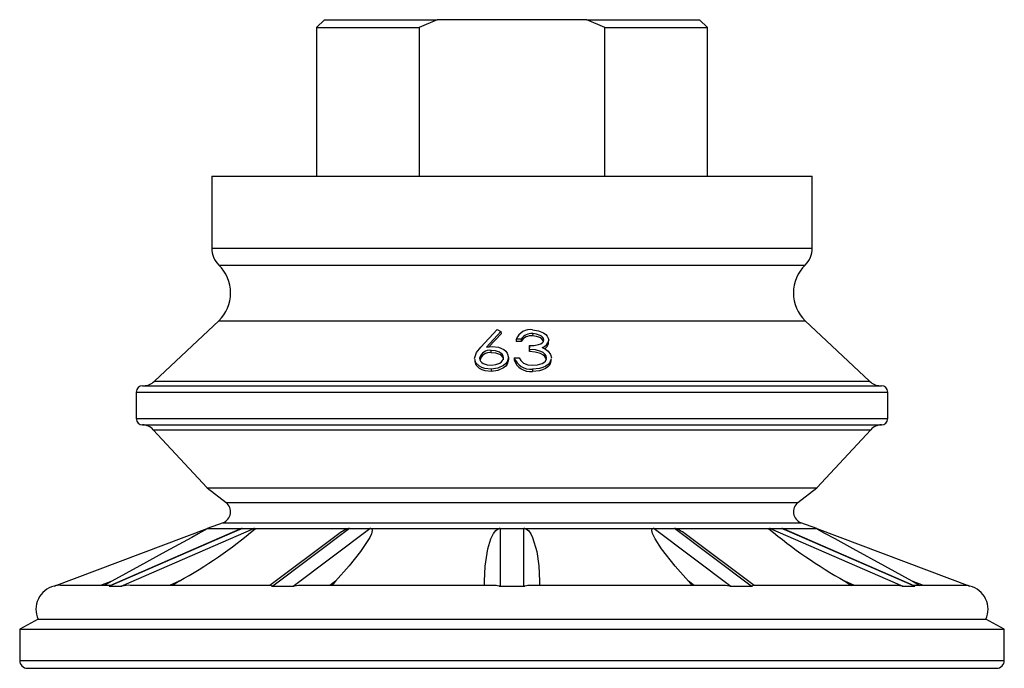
# Model space of a CAD drawing. Extents: x 77.5 to 140.5, y 123.2 to 164.6.
import ezdxf

# ---------------------------------------------------------------- set-up
doc = ezdxf.new("R2010")
doc.units = 0
doc.layers.get('0').update_dxf_attribs({"linetype": 'CONTINUOUS'})

msp = doc.modelspace()

# ---------------------------------------------------------------- linework, layer by layer
at = {"color": 7, "linetype": 'CONTINUOUS'}
for p, q in [((97.049, 164.628), (96.549, 164.128)), ((97.049, 164.628), (104.253, 164.628)), ((104.253, 164.628), (103.112, 164.128)), ((113.845, 164.628), (104.253, 164.628)), ((114.986, 164.128), (113.845, 164.628)), ((113.845, 164.628), (121.049, 164.628)), ((121.549, 164.128), (121.049, 164.628)), ((96.549, 164.128), (96.549, 154.628)), ((96.549, 164.128), (103.112, 164.128)), ((103.112, 164.128), (103.112, 154.628)), ((114.986, 154.628), (114.986, 164.128)), ((114.986, 164.128), (121.549, 164.128)), ((121.549, 154.628), (121.549, 164.128)), ((89.834, 154.628), (89.834, 150.028)), ((89.834, 154.628), (128.264, 154.628)), ((128.264, 150.028), (128.264, 154.628)), ((89.834, 150.028), (128.264, 150.028)), ((90.298, 148.948), (127.8, 148.948)), ((90.293, 145.38), (86.169, 141.517)), ((90.293, 145.38), (127.805, 145.38)), ((131.929, 141.517), (127.805, 145.38)), ((107.05, 143.689), (108.1, 144.817)), ((108.344, 144.692), (107.414, 143.7)), ((108.349, 144.546), (107.575, 143.716)), ((108.1, 144.817), (108.344, 144.692)), ((108.344, 144.692), (108.349, 144.546)), ((110.373, 144.561), (110.364, 144.415)), ((107.414, 143.7), (107.778, 143.735)), ((109.32, 144.214), (109.318, 144.068)), ((109.632, 144.064), (109.318, 144.068)), ((109.636, 144.21), (109.32, 144.214)), ((109.636, 144.21), (109.632, 144.064)), ((110.178, 143.801), (110.171, 143.655)), ((110.171, 143.41), (110.171, 143.655)), ((110.178, 143.556), (110.178, 143.801)), ((107.721, 143.342), (107.712, 143.488)), ((108.823, 143.045), (108.825, 142.899)), ((109.184, 143.018), (109.184, 142.872)), ((109.184, 143.018), (109.501, 143.016)), ((110.178, 143.556), (110.171, 143.41)), ((107.723, 142.293), (107.731, 142.147)), ((110.359, 142.294), (110.351, 142.148)), ((85.409, 141.23), (132.689, 141.23)), ((86.169, 141.517), (131.929, 141.517)), ((85.009, 140.83), (85.009, 139.13)), ((85.009, 140.83), (133.089, 140.83)), ((133.089, 139.13), (133.089, 140.83)), ((85.009, 139.13), (133.089, 139.13)), ((85.409, 138.73), (132.689, 138.73)), ((86.099, 138.42), (89.549, 134.7)), ((86.099, 138.42), (131.999, 138.42)), ((128.549, 134.7), (131.999, 138.42)), ((89.549, 134.7), (90.754, 133.764)), ((89.549, 134.7), (128.549, 134.7)), ((127.344, 133.764), (128.549, 134.7)), ((90.754, 133.764), (127.344, 133.764)), ((90.559, 132.47), (89.549, 132.1)), ((90.559, 132.47), (127.539, 132.47)), ((128.549, 132.1), (127.539, 132.47)), ((79.751, 128.426), (89.549, 132.1)), ((91.787, 132.1), (83.301, 128.426)), ((91.628, 132.053), (83.306, 128.45)), ((84.051, 128.426), (92.537, 132.1)), ((89.549, 132.1), (91.787, 132.1)), ((89.549, 132.1), (89.549, 132.089)), ((91.629, 132.05), (91.714, 132.089)), ((91.787, 132.1), (92.162, 132.1)), ((92.162, 132.1), (92.537, 132.1)), ((92.537, 132.1), (98.649, 132.1)), ((98.649, 132.1), (93.751, 128.426)), ((95.05, 128.426), (99.949, 132.1)), ((98.649, 132.1), (99.299, 132.1)), ((99.299, 132.1), (99.949, 132.1)), ((99.949, 132.1), (108.299, 132.1)), ((108.299, 132.1), (108.299, 128.426)), ((108.299, 132.1), (109.049, 132.1)), ((109.049, 132.1), (109.799, 132.1)), ((109.799, 128.426), (109.799, 132.1)), ((109.799, 132.1), (118.15, 132.1)), ((118.15, 132.1), (123.048, 128.426)), ((118.15, 132.1), (118.799, 132.1)), ((118.799, 132.1), (119.449, 132.1)), ((124.347, 128.426), (119.449, 132.1)), ((119.449, 132.1), (125.562, 132.1)), ((125.562, 132.1), (134.047, 128.426)), ((125.562, 132.1), (125.937, 132.1)), ((125.937, 132.1), (126.312, 132.1)), ((126.312, 132.1), (128.549, 132.1)), ((134.797, 128.426), (126.312, 132.1)), ((126.384, 132.089), (126.47, 132.05)), ((134.791, 128.45), (126.471, 132.052)), ((128.549, 132.089), (128.549, 132.1)), ((128.549, 132.1), (138.347, 128.426)), ((97.79, 131.637), (93.558, 128.463)), ((124.539, 128.464), (120.3, 131.643)), ((83.443, 128.742), (82.723, 128.472)), ((83.443, 128.742), (82.946, 128.472)), ((87.748, 128.742), (87.125, 128.472)), ((87.748, 128.742), (87.318, 128.472)), ((97.761, 128.742), (97.401, 128.472)), ((97.761, 128.742), (97.513, 128.472)), ((107.299, 128.472), (107.299, 128.742)), ((110.799, 128.742), (110.799, 128.472)), ((120.337, 128.742), (120.585, 128.472)), ((120.697, 128.472), (120.337, 128.742)), ((130.35, 128.742), (130.78, 128.472)), ((130.973, 128.472), (130.35, 128.742)), ((134.655, 128.742), (135.152, 128.472)), ((135.376, 128.472), (134.655, 128.742)), ((79.755, 128.424), (79.751, 128.426)), ((83.358, 128.472), (80.15, 128.472)), ((83.265, 128.424), (83.307, 128.446)), ((83.265, 128.424), (83.676, 128.426)), ((83.301, 128.426), (83.676, 128.426)), ((83.676, 128.426), (84.095, 128.424)), ((83.676, 128.426), (84.051, 128.426)), ((93.554, 128.472), (84.617, 128.472)), ((93.683, 128.424), (94.4, 128.426)), ((93.751, 128.426), (94.4, 128.426)), ((94.4, 128.426), (95.121, 128.424)), ((94.4, 128.426), (95.05, 128.426)), ((107.853, 128.472), (95.649, 128.472)), ((108.219, 128.424), (109.049, 128.426)), ((108.299, 128.426), (109.049, 128.426)), ((109.049, 128.426), (109.879, 128.424)), ((109.049, 128.426), (109.799, 128.426)), ((122.453, 128.472), (110.242, 128.472)), ((122.977, 128.424), (123.698, 128.426)), ((123.048, 128.426), (123.698, 128.426)), ((123.698, 128.426), (124.415, 128.424)), ((123.698, 128.426), (124.347, 128.426)), ((133.48, 128.472), (124.547, 128.472)), ((134.003, 128.424), (134.422, 128.426)), ((134.047, 128.426), (134.422, 128.426)), ((134.422, 128.426), (134.833, 128.424)), ((134.422, 128.426), (134.797, 128.426)), ((137.948, 128.472), (134.74, 128.472)), ((134.789, 128.446), (134.833, 128.424)), ((138.347, 128.426), (138.343, 128.424)), ((78.728, 126.301), (77.549, 125.67)), ((78.728, 126.301), (139.37, 126.301)), ((140.549, 125.67), (139.37, 126.301)), ((77.549, 125.67), (77.549, 123.67)), ((77.549, 125.67), (140.549, 125.67)), ((140.549, 123.67), (140.549, 125.67)), ((77.549, 123.67), (140.549, 123.67)), ((78.049, 123.17), (140.049, 123.17))]:
    msp.add_line(p, q, dxfattribs=at)
at = {"color": 7, "linetype": 'CONTINUOUS', "flags": 128}
for points in [[(111.067, 144.011), (111.05, 144.095), (111.001, 144.175), (110.929, 144.243), (110.832, 144.304), (110.609, 144.385), (110.364, 144.415)], [(110.369, 144.806), (110.743, 144.749), (111.074, 144.608), (111.207, 144.509), (111.308, 144.393), (111.373, 144.269), (111.39, 144.204), (111.396, 144.139)], [(111.08, 144.157), (111.064, 144.241), (111.015, 144.321), (110.942, 144.389), (110.844, 144.45), (110.619, 144.531), (110.373, 144.561)], [(106.658, 142.976), (106.778, 143.347), (107.05, 143.689)], [(107.778, 143.735), (108.18, 143.695), (108.52, 143.546), (108.654, 143.438), (108.749, 143.318), (108.823, 143.045)], [(110.178, 143.801), (110.473, 143.811), (110.753, 143.864), (110.889, 143.914), (110.986, 143.975), (111.056, 144.06), (111.074, 144.107), (111.08, 144.157)], [(110.985, 143.67), (111.195, 143.575), (111.366, 143.447)], [(111.376, 143.936), (111.384, 144.009), (111.392, 144.082)], [(108.507, 143.029), (108.491, 143.129), (108.442, 143.222), (108.364, 143.302), (108.257, 143.373), (108.002, 143.465), (107.712, 143.488)], [(108.511, 142.883), (108.495, 142.983), (108.445, 143.076), (108.368, 143.156), (108.262, 143.227), (108.009, 143.319), (107.721, 143.342)], [(108.823, 143.045), (108.744, 142.76), (108.643, 142.63), (108.504, 142.518), (108.143, 142.357), (107.723, 142.293)], [(107.74, 142.539), (108.023, 142.579), (108.27, 142.683), (108.369, 142.755), (108.446, 142.839), (108.492, 142.932), (108.504, 142.98), (108.507, 143.029)], [(109.501, 143.016), (109.604, 142.836), (109.776, 142.682)], [(111.246, 142.862), (111.239, 142.925), (111.22, 142.986), (111.142, 143.103), (111.025, 143.204), (110.879, 143.284), (110.534, 143.373), (110.171, 143.41)], [(111.26, 143.008), (111.233, 143.132), (111.156, 143.249), (111.038, 143.35), (110.891, 143.43), (110.543, 143.519), (110.178, 143.556)], [(111.366, 143.447), (111.522, 143.238), (111.575, 143.011)], [(106.663, 142.902), (106.671, 142.829), (106.678, 142.755)], [(107.723, 142.293), (107.312, 142.333), (107.125, 142.392), (106.964, 142.474), (106.736, 142.702), (106.678, 142.905)], [(107.731, 142.147), (107.323, 142.187), (107.136, 142.246), (106.977, 142.329), (106.75, 142.556), (106.693, 142.758)], [(106.973, 142.983), (106.988, 142.887), (107.035, 142.797), (107.109, 142.72), (107.211, 142.651), (107.457, 142.562), (107.74, 142.539)], [(108.825, 142.899), (108.746, 142.614), (108.645, 142.484), (108.508, 142.372), (108.148, 142.211), (107.731, 142.147)], [(109.776, 142.682), (110.053, 142.577), (110.364, 142.539)], [(111.537, 142.798), (111.462, 142.566), (111.347, 142.435), (111.196, 142.326), (111.011, 142.242), (110.803, 142.183), (110.351, 142.148)], [(111.553, 142.945), (111.477, 142.712), (111.361, 142.581), (111.209, 142.472), (111.023, 142.388), (110.814, 142.329), (110.359, 142.294)], [(110.364, 142.539), (110.685, 142.557), (110.973, 142.644), (111.09, 142.715), (111.183, 142.802), (111.24, 142.9), (111.26, 143.008)], [(111.554, 142.794), (111.562, 142.868), (111.57, 142.941)], [(89.549, 132.089), (89.354, 131.978), (88.962, 131.76), (88.553, 131.534), (86.907, 130.63), (85.242, 129.721), (83.443, 128.742)], [(100.073, 132.089), (100.108, 131.978), (100.056, 131.76), (99.946, 131.534), (99.357, 130.63), (98.625, 129.721), (97.761, 128.742)], [(107.299, 128.742), (107.338, 129.698), (107.5, 130.798), (107.688, 131.438), (107.861, 131.796), (108.01, 131.986), (108.155, 132.089)], [(109.943, 132.089), (110.096, 131.978), (110.258, 131.761), (110.371, 131.534), (110.633, 130.632), (110.758, 129.721), (110.799, 128.742)], [(120.337, 128.742), (119.492, 129.698), (118.625, 130.798), (118.205, 131.438), (118.032, 131.796), (117.99, 131.986), (118.025, 132.089)], [(134.655, 128.742), (132.899, 129.698), (130.885, 130.798), (129.719, 131.438), (129.072, 131.796), (128.73, 131.986), (128.549, 132.089)], [(93.683, 128.424), (93.617, 128.458), (93.58, 128.472), (93.577, 128.463)], [(124.523, 128.465), (124.521, 128.472), (124.484, 128.459), (124.415, 128.424)]]:
    msp.add_lwpolyline(points, dxfattribs=at)
at = {"color": 7, "linetype": 'CONTINUOUS'}
for centre, radius, start, end in [((91.334, 150.032), 1.5, 180.16612, 226.30059), ((126.764, 150.032), 1.5, 313.69941, 359.83388), ((88.544, 147.166), 2.5, 314.38837, 45.45042), ((129.554, 147.166), 2.5, 134.54958, 225.61163), ((110.229, 143.83), 0.986, 81.82433, 157.09336), ((110.276, 143.661), 0.76, 83.3222, 147.87152), ((110.283, 143.8), 0.767, 83.29189, 147.59049), ((110.833, 144.217), 0.569, 285.5523, 352.10056), ((110.952, 143.99), 0.427, 295.02869, 352.69909), ((107.617, 142.834), 0.661, 81.73883, 166.95361), ((107.628, 142.691), 0.658, 81.85857, 167.15729), ((110.232, 143.403), 1.116, 200.1569, 276.50539), ((110.226, 143.25), 1.109, 199.91952, 276.42936), ((85.409, 140.83), 0.4, 90, 180), ((85.467, 142.23), 1, 270.68733, 314.58735), ((132.631, 142.23), 1, 225.41265, 269.31267), ((132.689, 140.83), 0.4, 0, 90), ((85.409, 139.13), 0.4, 180, 270), ((85.375, 137.73), 1, 43.58335, 88.03023), ((132.723, 137.73), 1, 91.96977, 136.41665), ((132.689, 139.13), 0.4, 270, 0), ((90.294, 133.171), 0.75, 290.69654, 52.15781), ((127.804, 133.171), 0.75, 127.84219, 249.30346), ((72.958, 155.425), 30.508, 298.99919, 310.0992), ((91.787, 131.858), 0.242, 90.12384, 107.47361), ((92.536, 131.858), 0.242, 72.52639, 89.87616), ((99.74, 129.322), 3.022, 113.71612, 130.11342), ((98.65, 131.394), 0.706, 90.01075, 100.20264), ((99.948, 131.394), 0.706, 79.79736, 89.98925), ((108.299, 131.162), 0.938, 90.00252, 98.84839), ((109.799, 131.162), 0.938, 81.15161, 89.99748), ((118.15, 131.394), 0.706, 90.01075, 100.20264), ((119.448, 131.394), 0.706, 79.79736, 89.98925), ((118.25, 129.131), 3.24, 50.79777, 65.8977), ((125.562, 131.858), 0.242, 90.12384, 107.47361), ((145.571, 156.051), 31.264, 230.0355, 240.86611), ((126.311, 131.858), 0.242, 72.52639, 89.87616), ((80.125, 126.937), 1.535, 104.10351, 204.46341), ((80.076, 127.389), 1.084, 83.92449, 107.20827), ((83.3, 128.117), 0.309, 89.71752, 96.56116), ((84.05, 127.92), 0.506, 84.87156, 89.80026), ((84.532, 126.5), 1.973, 87.09466, 102.79902), ((93.75, 127.325), 1.1, 89.95057, 93.47302), ((95.049, 127.129), 1.297, 86.80044, 89.9581), ((95.524, 126.742), 1.729, 85.15625, 103.47771), ((107.942, 127.619), 0.851, 71.03398, 95.95872), ((108.299, 126.832), 1.594, 89.9989, 92.8852), ((109.799, 126.832), 1.594, 87.1148, 90.0011), ((110.179, 127.512), 0.96, 86.27388, 108.20079), ((122.591, 126.843), 1.627, 76.28738, 95.56397), ((123.049, 127.129), 1.297, 90.0419, 93.19956), ((124.348, 127.325), 1.1, 86.52698, 90.04943), ((133.595, 126.686), 1.785, 76.78571, 94.38939), ((134.048, 127.92), 0.506, 90.19974, 95.12844), ((134.798, 128.117), 0.309, 83.43884, 90.28248), ((138.037, 127.456), 1.015, 72.45512, 97.50325), ((137.973, 126.937), 1.535, 335.53659, 75.89651), ((78.049, 123.67), 0.5, 180, 270), ((140.049, 123.67), 0.5, 270, 360)]:
    msp.add_arc(centre, radius, start, end, dxfattribs=at)

doc.saveas('drawing.dxf')
